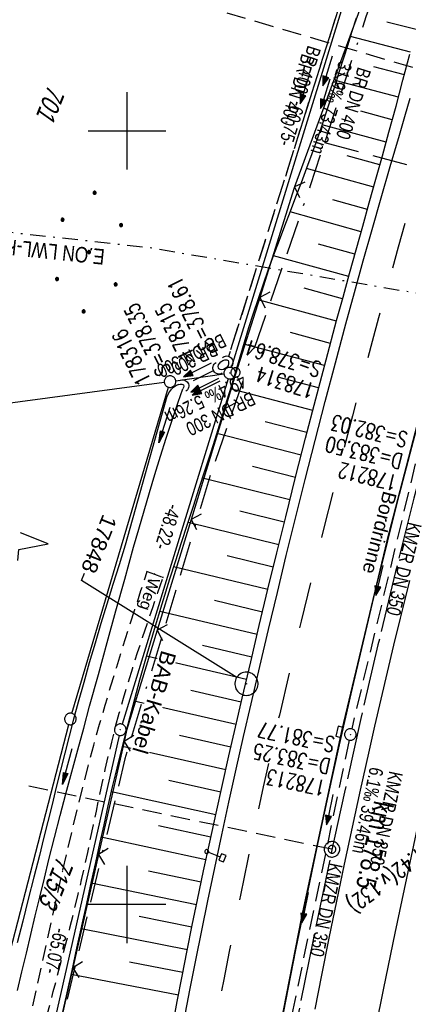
# Model space of a CAD drawing. Extents: x 508366 to 508911, y 448017 to 448810.
# Tile 18 of 46: x 508486 to 508536, y 448187 to 448314. Entities that reach past the tile are written whole.
import ezdxf
from ezdxf import colors
from ezdxf.entities.mleader import LeaderData, LeaderLine
from ezdxf.enums import TextEntityAlignment as Align
from ezdxf.math import Vec2, Vec3

# ---------------------------------------------------------------- set-up
doc = ezdxf.new("R2010")
doc.units = 0
doc.header["$LTSCALE"] = 10
doc.header["$MEASUREMENT"] = 0
for name, pattern in [('ACAD_ISO16W100', [73, 15, -6.5, 15, -6.5, 15, -7, 1, -7]), ('ACHSE', [5.5, 4, -0.5, 0.5, -0.5]), ('AUSGEZOGEN', [0]), ('LT00', [0]), ('LT02', [0.4, 0.2, -0.2]), ('LT08', [0.42, 0.2, -0.1, 0.02, -0.1]), ('LT11', [0.3, 0.2, -0.1]), ('LT12', [0.4, 0.3, -0.1]), ('LT17', [0.15, 0.1, -0.05]), ('STRICHLINIE2', [0.375, 0.25, -0.125])]:
    doc.linetypes.add(name, pattern=pattern)
doc.layers.get('0').update_dxf_attribs({"linetype": 'LT00'})
for name, color, linetype in [('--EK_FBR', 250, 'LT00'), ('--EK_Halt-Pfeil', 4, 'LT00'), ('--EK_Haltung', 7, 'STRICHLINIE2'), ('--EK_Haltung-Text', 140, 'LT00'), ('--EK_Schacht-Text', 5, 'LT00'), ('--EK_ST-93-1', 30, 'LT17'), ('--EL_DFK_AB_L', 21, 'LT00'), ('--EL_DFK_AB_P', 7, 'LT00'), ('--EL_Halt-Pfeil', 4, 'LT00'), ('--EL_Haltung', 182, 'STRICHLINIE2'), ('--EL_Haltung-Text', 182, 'LT00'), ('-AX-093', 35, 'ACHSE'), ('-ST-93-1', 250, 'LT00'), ('-ST-93-5', 250, 'LT00'), ('ABSTAND', 8, 'LT00'), ('BAB-KABEL', 220, 'ACAD_ISO16W100'), ('BAB-KABEL_TEXT', 221, 'Continuous'), ('DFK_AB_L', 21, 'LT00'), ('DFK_AB_P', 7, 'LT00'), ('DFK_FLUR_NR', 250, 'LT00'), ('DFK_GZPKT', 250, 'LT00'), ('DFK_KATASTER', 250, 'LT00'), ('DFK_NUTZUNG', 250, 'LT00'), ('DFK_VERMPKT', 252, 'LT00'), ('DL', 182, 'LT12'), ('DL_PFEIL', 201, 'LT00'), ('DL_TEXT', 182, 'LT00'), ('FELDWEG_TEXT', 250, 'Continuous'), ('FESTPKT_TEXT_B', 211, 'LT00'), ('LWL', 80, 'LT08'), ('LWL_TEXT', 80, 'LT00'), ('PFEIL', 140, 'AUSGEZOGEN'), ('RINNE_TEXT', 11, 'Continuous'), ('V125_AFBR_BAB', 250, 'LT00'), ('V125_BOESCH', 250, 'LT00'), ('V125_BOSCHUNG', 250, 'LT00'), ('V125_FELDWEG', 250, 'LT11'), ('V125_GRABEN', 250, 'LT00'), ('V125_H_BORD', 8, 'LT00'), ('V125_KA_PRUF', 182, 'LT00'), ('V125_LD_MARK', 250, 'LT00'), ('V125_LG_MARK', 250, 'LT02'), ('V125_PKT_AU', 211, 'LT00'), ('V125_RASTER', 250, 'LT00'), ('V125_SCHILD_K', 1, 'LT00'), ('V125_SINKK', 182, 'LT00'), ('V125_UK_DURCH', 182, 'LT00'), ('V125_ZAUN', 40, 'LT00')]:
    doc.layers.add(name, color=color, linetype=linetype)
doc.styles.add('Arial', font='ARIAL.TTF')
doc.styles.add('Arial Fett', font='txt', dxfattribs={"width": 0.8})
doc.styles.add('Beschrift', font='ARIAL.TTF')
doc.styles.add('Haltungsbeschriftung', font='ARIAL.TTF', dxfattribs={"width": 0.75})
doc.styles.add('schachtbeschriftung', font='romans.shx', dxfattribs={"width": 0.75, "height": 2})
doc.styles.get("Standard").update_dxf_attribs({"font": 'ARIAL.TTF'})
doc.styles.add('Versorgungsltg', font='ARIAL.TTF', dxfattribs={"width": 0.8, "height": 2})

# ---------------------------------------------------------------- blocks, each defined once
blk = doc.blocks.new('SYMB7010')
at = {"color": 0, "linetype": 'ByBlock'}
for points in [[(-0.031408, 0.499213), (-0.093728, 0.49134), (-0.15457, 0.475719), (-0.212975, 0.452595), (-0.268021, 0.422333), (-0.31884, 0.385411), (-0.36463, 0.342411), (-0.40467, 0.29401), (-0.438329, 0.240973), (-0.465074, 0.184136), (-0.484486, 0.124395), (-0.496256, 0.062692), (-0.5002, 0)], [(-0.5002, 0), (-0.496256, -0.062692), (-0.484486, -0.124395), (-0.465075, -0.184136), (-0.438329, -0.240973), (-0.404671, -0.29401), (-0.36463, -0.342411), (-0.31884, -0.385411), (-0.268021, -0.422333), (-0.212975, -0.452595), (-0.154571, -0.475719), (-0.093728, -0.49134), (-0.031408, -0.499213), (0.031408, -0.499213)], [(0.5002, 0), (0.496256, 0.062692), (0.484485, 0.124395), (0.465074, 0.184136), (0.438329, 0.240973), (0.40467, 0.29401), (0.36463, 0.342411), (0.31884, 0.385411), (0.268021, 0.422333), (0.212975, 0.452595), (0.15457, 0.475719), (0.093728, 0.49134), (0.031408, 0.499213), (-0.031408, 0.499213)], [(0.031408, -0.499213), (0.093728, -0.491341), (0.15457, -0.475719), (0.212975, -0.452595), (0.268021, -0.422333), (0.31884, -0.385411), (0.36463, -0.342411), (0.404671, -0.294011), (0.438329, -0.240974), (0.465075, -0.184136), (0.484486, -0.124395), (0.496256, -0.062692), (0.500201, 0)]]:
    blk.add_lwpolyline(points, dxfattribs=at)
blk = doc.blocks.new('Ackerland7')
at = {"layer": 'DFK_NUTZUNG', "color": 0, "linetype": 'ByBlock'}
for p, q in [((-4, 3.93), (-4, 3.67)), ((-3.95, 3.63), (-3.95, 3.97)), ((-3.9, 3.99), (-3.9, 3.61)), ((-3.85, 3.6), (-3.85, 4)), ((-3.8, 3.99), (-3.8, 3.61)), ((-3.75, 3.63), (-3.75, 3.97)), ((-3.7, 3.93), (-3.7, 3.67)), ((3.7, 3.93), (3.7, 3.67)), ((3.75, 3.63), (3.75, 3.97)), ((3.8, 3.99), (3.8, 3.61)), ((3.85, 3.6), (3.85, 4)), ((3.9, 3.99), (3.9, 3.61)), ((3.95, 3.63), (3.95, 3.97)), ((4, 3.93), (4, 3.67)), ((-3.65, 3.8), (-3.65, 3.8)), ((4.05, 3.8), (4.05, 3.8)), ((-7.85, 0.13), (-7.85, -0.13)), ((-7.8, -0.17), (-7.8, 0.17)), ((-7.75, 0.19), (-7.75, -0.19)), ((-7.7, -0.2), (-7.7, 0.2)), ((-7.65, 0.19), (-7.65, -0.19)), ((-7.6, -0.17), (-7.6, 0.17)), ((-7.55, 0.13), (-7.55, -0.13)), ((-7.5, 0), (-7.5, 0)), ((-0.15, 0.13), (-0.15, -0.13)), ((-0.1, -0.17), (-0.1, 0.17)), ((-0.05, 0.19), (-0.05, -0.19)), ((0, -0.2), (0, 0.2)), ((0.05, 0.19), (0.05, -0.19)), ((0.1, -0.17), (0.1, 0.17)), ((0.15, 0.13), (0.15, -0.13)), ((0.2, 0), (0.2, 0)), ((7.55, 0.13), (7.55, -0.13)), ((7.6, -0.17), (7.6, 0.17)), ((7.65, 0.19), (7.65, -0.19)), ((7.7, -0.2), (7.7, 0.2)), ((7.75, 0.19), (7.75, -0.19)), ((7.8, -0.17), (7.8, 0.17)), ((7.85, 0.13), (7.85, -0.13)), ((7.9, 0), (7.9, 0)), ((-4, -3.67), (-4, -3.93)), ((-3.95, -3.97), (-3.95, -3.63)), ((-3.9, -3.61), (-3.9, -3.99)), ((-3.85, -4), (-3.85, -3.6)), ((-3.8, -3.61), (-3.8, -3.99)), ((-3.75, -3.97), (-3.75, -3.63)), ((-3.7, -3.67), (-3.7, -3.93)), ((-3.65, -3.8), (-3.65, -3.8)), ((3.7, -3.67), (3.7, -3.93)), ((3.75, -3.97), (3.75, -3.63)), ((3.8, -3.61), (3.8, -3.99)), ((3.85, -4), (3.85, -3.6)), ((3.9, -3.61), (3.9, -3.99)), ((3.95, -3.97), (3.95, -3.63)), ((4, -3.67), (4, -3.93)), ((4.05, -3.8), (4.05, -3.8))]:
    blk.add_line(p, q, dxfattribs=at)
for points in [[(-3.65, 3.8), (-3.67, 3.89), (-3.73, 3.96), (-3.81, 3.99), (-3.89, 3.99), (-3.97, 3.96), (-4.03, 3.89), (-4.05, 3.8), (-4.03, 3.71), (-3.97, 3.64), (-3.89, 3.6), (-3.81, 3.6), (-3.73, 3.64), (-3.67, 3.71), (-3.65, 3.8)], [(4.05, 3.8), (4.03, 3.89), (3.97, 3.96), (3.89, 3.99), (3.81, 3.99), (3.73, 3.96), (3.67, 3.89), (3.65, 3.8), (3.67, 3.71), (3.73, 3.64), (3.81, 3.61), (3.89, 3.61), (3.97, 3.64), (4.03, 3.71), (4.05, 3.8)], [(-7.5, 0), (-7.52, 0.09), (-7.58, 0.16), (-7.66, 0.19), (-7.74, 0.19), (-7.82, 0.16), (-7.88, 0.09), (-7.9, 0)], [(0.2, 0), (0.18, 0.09), (0.12, 0.16), (0.04, 0.19), (-0.04, 0.19), (-0.12, 0.16), (-0.18, 0.09), (-0.2, 0)], [(-0.2, 0), (-0.18, -0.09), (-0.12, -0.16), (-0.04, -0.19), (0.04, -0.19), (0.12, -0.16), (0.18, -0.09), (0.2, 0)], [(7.9, 0), (7.88, 0.09), (7.82, 0.16), (7.74, 0.19), (7.66, 0.19), (7.58, 0.16), (7.52, 0.09), (7.5, 0)], [(7.5, 0), (7.52, -0.09), (7.58, -0.16), (7.66, -0.19), (7.74, -0.19), (7.82, -0.16), (7.88, -0.09), (7.9, 0)], [(-7.9, 0), (-7.88, -0.09), (-7.82, -0.16), (-7.74, -0.19), (-7.66, -0.19), (-7.58, -0.16), (-7.52, -0.09), (-7.5, 0)], [(-3.65, -3.8), (-3.67, -3.71), (-3.73, -3.64), (-3.81, -3.61), (-3.89, -3.61), (-3.97, -3.64), (-4.03, -3.71), (-4.05, -3.8), (-4.03, -3.89), (-3.97, -3.96), (-3.89, -3.99), (-3.81, -3.99), (-3.73, -3.96), (-3.67, -3.89), (-3.65, -3.8)], [(4.05, -3.8), (4.03, -3.71), (3.97, -3.64), (3.89, -3.61), (3.81, -3.61), (3.73, -3.64), (3.67, -3.71), (3.65, -3.8), (3.67, -3.89), (3.73, -3.96), (3.81, -3.99), (3.89, -3.99), (3.97, -3.96), (4.03, -3.89), (4.05, -3.8)]]:
    blk.add_lwpolyline(points, dxfattribs=at)
blk = doc.blocks.new('SYMB7201')
at = {"color": 0, "linetype": 'ByBlock'}
for p, q in [((0, 0.385), (-0.11, 0.015)), ((-0.255, -0.385), (-0.115, -0.385)), ((0.445, -0.385), (0.585, -0.385))]:
    blk.add_line(p, q, dxfattribs=at)
for points in [[(0.25, 0.015), (0.11, 0.015), (0, 0.385)], [(-0.393816, -0.383308), (-0.416239, -0.362945), (-0.432849, -0.337617), (-0.442589, -0.308936), (-0.444836, -0.27873), (-0.439449, -0.248923), (-0.426769, -0.221415), (-0.407606, -0.197958), (-0.38318, -0.180047), (-0.355047, -0.168823), (-0.325, -0.165), (-0.294953, -0.168823), (-0.26682, -0.180047), (-0.242394, -0.197959), (-0.223231, -0.221415), (-0.210551, -0.248923), (-0.205164, -0.27873), (-0.207411, -0.308936), (-0.21715, -0.337617), (-0.233761, -0.362945), (-0.256184, -0.383308)], [(0.306185, -0.383308), (0.283761, -0.362945), (0.267151, -0.337617), (0.257411, -0.308936), (0.255164, -0.27873), (0.260552, -0.248923), (0.273231, -0.221415), (0.292394, -0.197958), (0.31682, -0.180047), (0.344953, -0.168823), (0.375, -0.165), (0.405047, -0.168823), (0.43318, -0.180047), (0.457606, -0.197959), (0.476769, -0.221415), (0.489449, -0.248923), (0.494836, -0.27873), (0.492589, -0.308936), (0.48285, -0.337617), (0.466239, -0.362945), (0.443816, -0.383308)]]:
    blk.add_lwpolyline(points, dxfattribs=at)
blk = doc.blocks.new('SYMB0003')
at = {"color": 0, "linetype": 'ByBlock'}
for p, q in [((-0.015712, 0), (0.010166, 0.012015)), ((0, -0.021257), (-0.015712, 0)), ((0.010166, 0.012015), (0, -0.021257))]:
    blk.add_line(p, q, dxfattribs=at)
for points in [[(-0.031395, 0.499013), (-0.093691, 0.491144), (-0.154509, 0.475528), (-0.21289, 0.452414), (-0.267913, 0.422164), (-0.318712, 0.385257), (-0.364484, 0.342274), (-0.404509, 0.293893), (-0.438154, 0.240877), (-0.464888, 0.184062), (-0.484292, 0.124345), (-0.496058, 0.062667), (-0.5, 0)], [(0.5, 0), (0.496057, 0.062667), (0.484292, 0.124345), (0.464888, 0.184062), (0.438153, 0.240877), (0.404509, 0.293893), (0.364484, 0.342274), (0.318712, 0.385257), (0.267913, 0.422164), (0.21289, 0.452414), (0.154509, 0.475528), (0.093691, 0.491144), (0.031395, 0.499013), (-0.031395, 0.499013)], [(-0.5, 0), (-0.496058, -0.062667), (-0.484292, -0.124345), (-0.464888, -0.184062), (-0.438154, -0.240877), (-0.404509, -0.293893), (-0.364485, -0.342274), (-0.318712, -0.385257), (-0.267914, -0.422164), (-0.21289, -0.452414), (-0.154509, -0.475529), (-0.093691, -0.491144), (-0.031395, -0.499014), (0.031395, -0.499014)], [(0.031395, -0.499014), (0.093691, -0.491144), (0.154509, -0.475529), (0.21289, -0.452414), (0.267914, -0.422164), (0.318712, -0.385257), (0.364485, -0.342274), (0.404509, -0.293893), (0.438154, -0.240877), (0.464889, -0.184062), (0.484292, -0.124345), (0.496058, -0.062667), (0.5, 0)]]:
    blk.add_lwpolyline(points, dxfattribs=at)
blk = doc.blocks.new('SYMB2')
at = {"color": 0, "linetype": 'ByBlock', "flags": 128}
for points in [[(-0.031395, 0.499013), (-0.093691, 0.491144), (-0.154509, 0.475528), (-0.21289, 0.452414), (-0.267913, 0.422164), (-0.318712, 0.385257), (-0.364484, 0.342274), (-0.404509, 0.293893), (-0.438154, 0.240877), (-0.464888, 0.184062), (-0.484292, 0.124345), (-0.496058, 0.062667), (-0.5, 0)], [(-0.5, 0), (-0.496058, -0.062667), (-0.484292, -0.124345), (-0.464888, -0.184062), (-0.438154, -0.240877), (-0.404509, -0.293893), (-0.364485, -0.342274), (-0.318712, -0.385257), (-0.267914, -0.422164), (-0.21289, -0.452414), (-0.154509, -0.475529), (-0.093691, -0.491144), (-0.031395, -0.499014), (0.031395, -0.499014)], [(0.5, 0), (0.496057, 0.062667), (0.484292, 0.124345), (0.464888, 0.184062), (0.438153, 0.240877), (0.404509, 0.293893), (0.364484, 0.342274), (0.318712, 0.385257), (0.267913, 0.422164), (0.21289, 0.452414), (0.154509, 0.475528), (0.093691, 0.491144), (0.031395, 0.499013), (-0.031395, 0.499013)], [(0.031395, -0.499014), (0.093691, -0.491144), (0.154509, -0.475529), (0.21289, -0.452414), (0.267914, -0.422164), (0.318712, -0.385257), (0.364485, -0.342274), (0.404509, -0.293893), (0.438154, -0.240877), (0.464889, -0.184062), (0.484292, -0.124345), (0.496058, -0.062667), (0.5, 0)]]:
    blk.add_lwpolyline(points, dxfattribs=at)
blk = doc.blocks.new('Pfreil3')
at = {"layer": 'PFEIL'}
blk.add_hatch(color=256, dxfattribs=at).paths.add_polyline_path([(-1.55, 0.27), (-1.55, -0.27), (0, 0)])
for p, q in [((-1.55, 0), (-4.83, 0)), ((-1.55, -0.27), (-1.55, 0.27)), ((-1.55, 0.27), (0, 0)), ((0, 0), (-1.55, -0.27))]:
    blk.add_line(p, q, dxfattribs=at)
blk = doc.blocks.new('_None')
blk = doc.blocks.new('SYMB0011')
at = {"color": 0, "linetype": 'ByBlock'}
for p, q in [((0.5, 0), (-0.5, 0)), ((0, 0.5), (0, -0.5))]:
    blk.add_line(p, q, dxfattribs=at)
blk = doc.blocks.new('SYMB1263')
at = {"color": 0, "linetype": 'ByBlock'}
for p, q in [((0.014231, 0.098982), (-0.014231, 0.098982)), ((-0.014231, -0.098982), (0.014232, -0.098982))]:
    blk.add_line(p, q, dxfattribs=at)
for points in [[(0, 0.1), (0, 0.75), (0.18, 0.75), (0.18, 1), (-0.18, 1), (-0.18, 0.75), (0, 0.75)], [(-0.014231, 0.098982), (-0.041542, 0.090963), (-0.065486, 0.075575), (-0.084125, 0.054064), (-0.095949, 0.028173), (-0.1, 0)], [(-0.1, 0), (-0.095949, -0.028173), (-0.084125, -0.054064), (-0.065486, -0.075575), (-0.041541, -0.090963), (-0.014231, -0.098982)], [(0.1, 0), (0.095949, 0.028173), (0.084125, 0.054064), (0.065486, 0.075575), (0.041541, 0.090963), (0.014231, 0.098982)], [(0.014232, -0.098982), (0.041542, -0.090963), (0.065486, -0.075575), (0.084125, -0.054064), (0.095949, -0.028173), (0.1, 0)]]:
    blk.add_lwpolyline(points, dxfattribs=at)
blk = doc.blocks.new('SYMB0024')
at = {"color": 0, "linetype": 'ByBlock'}
for p, q in [((-0.5, 0.5), (0, 0)), ((0, 0), (0.5, 0.5))]:
    blk.add_line(p, q, dxfattribs=at)
blk = doc.blocks.new('SYMB1107')
at = {"color": 0, "linetype": 'ByBlock'}
for points in [[(-0.2, 0), (-0.196157, 0.039018), (-0.184776, 0.076537), (-0.166294, 0.111114), (-0.141421, 0.141421), (-0.111114, 0.166294), (-0.076537, 0.184776), (-0.039018, 0.196157), (0, 0.2)], [(0, 0.2), (0.039018, 0.196157), (0.076537, 0.184776), (0.111114, 0.166294), (0.141421, 0.141421), (0.166294, 0.111114), (0.184776, 0.076537), (0.196157, 0.039018), (0.2, 0)]]:
    blk.add_lwpolyline(points, dxfattribs=at)
blk = doc.blocks.new('SYMB0652')
at = {"color": 0, "linetype": 'ByBlock'}
blk.add_lwpolyline([(-0.15, -0.075), (0.15, -0.075), (0.15, 0.075), (-0.15, 0.075), (-0.15, -0.075)], dxfattribs=at)
blk = doc.blocks.new('SYMB0070')
at = {"color": 0, "linetype": 'ByBlock'}
for p, q in [((-0.5, 0), (0.2, 0)), ((0.5, 0), (0.2, 0.1)), ((0.2, 0.1), (0.2, 0)), ((0.468, 0), (0.21, 0.086)), ((0.21, 0.086), (0.21, -0.086)), ((0.21, -0.086), (0.468, 0)), ((0.22, -0.072), (0.437, 0)), ((0.23, -0.058), (0.405, 0)), ((0.24, -0.045), (0.374, 0)), ((0.342, 0), (0.25, 0.031)), ((0.25, 0.031), (0.25, -0.031)), ((0.25, -0.031), (0.342, 0)), ((0.26, -0.017), (0.31, 0)), ((0.27, -0.003), (0.279, 0))]:
    blk.add_line(p, q, dxfattribs=at)
for points in [[(0.2, 0), (0.2, -0.1), (0.5, 0)], [(0.437, 0), (0.22, 0.072), (0.22, -0.072)], [(0.405, 0), (0.23, 0.058), (0.23, -0.058)], [(0.374, 0), (0.24, 0.045), (0.24, -0.045)], [(0.31, 0), (0.26, 0.017), (0.26, -0.017)], [(0.279, 0), (0.27, 0.003), (0.27, -0.003)]]:
    blk.add_lwpolyline(points, dxfattribs=at)

msp = doc.modelspace()

# ---------------------------------------------------------------- linework, layer by layer
at = {"layer": '--EK_FBR', "color": 2}
for points in [[(508626.47, 448497.7), (508616.2, 448476.88), (508605.92, 448454.86), (508595.87, 448432.15), (508586.57, 448410.01), (508577.7, 448387.48), (508569.38, 448364.95), (508561.38, 448342.03), (508553.96, 448319.3), (508546.61, 448295.31), (508539.72, 448270.71), (508533.57, 448247), (508527.76, 448222.6), (508522.53, 448198.42), (508517.81, 448174.19), (508513.38, 448149.6), (508509.35, 448125.19), (508505.72, 448100.69)], [(508507.38, 448185.08), (508508.13, 448188.94), (508508.88, 448192.79), (508509.65, 448196.65), (508510.44, 448200.49), (508511.33, 448204.75), (508512.24, 448208.99), (508513.16, 448213.24), (508514.1, 448217.48), (508515.06, 448221.72), (508516.03, 448225.95), (508517.14, 448230.75), (508518.26, 448235.55), (508519.41, 448240.34), (508520.56, 448245.13), (508521.74, 448249.92), (508523, 448254.96), (508524.28, 448259.99), (508525.58, 448265.02), (508526.91, 448270.04), (508528.26, 448275.05), (508529.38, 448279.13), (508530.51, 448283.21), (508531.66, 448287.28), (508532.81, 448291.35), (508533.99, 448295.41), (508535.17, 448299.47), (508535.86, 448301.85), (508536.56, 448304.22)], [(508524.3, 448186.46), (508525.15, 448190.84), (508526.11, 448195.63), (508527.09, 448200.42), (508528.09, 448205.21), (508529.12, 448209.99), (508530.16, 448214.77), (508531.23, 448219.55), (508532.02, 448223.04), (508532.82, 448226.54), (508533.63, 448230.03), (508534.46, 448233.52), (508535.31, 448237.01), (508535.91, 448239.44), (508536.52, 448241.88)]]:
    msp.add_lwpolyline(points, dxfattribs=at)
at = {"layer": '--EK_FBR', "linetype": 'LT11', "flags": 128}
for points in [[(508486.59, 448181.01), (508487.3, 448184.33), (508488.01, 448187.66), (508488.73, 448190.98), (508489.45, 448194.3), (508490.18, 448197.62), (508490.92, 448200.94), (508491.68, 448204.26), (508492.31, 448206.99), (508492.95, 448209.72), (508493.62, 448212.45), (508494.29, 448215.17), (508494.99, 448217.89), (508495.71, 448220.6), (508496.46, 448223.3), (508497.18, 448225.78), (508497.91, 448228.26), (508498.66, 448230.73), (508499.43, 448233.2), (508500.21, 448235.66), (508501, 448238.12), (508501.8, 448240.58), (508502.59, 448243.04)], [(508502.59, 448243.04), (508503.55, 448242.72), (508504.65, 448242.29)], [(508482.06, 448137.73), (508482.25, 448140.12), (508482.45, 448142.51), (508482.65, 448144.9), (508482.86, 448147.28), (508483.08, 448149.67), (508483.33, 448152.05), (508483.59, 448154.43), (508483.88, 448156.8), (508484.2, 448159.18), (508484.65, 448162.25), (508485.16, 448165.31), (508485.72, 448168.37), (508486.32, 448171.42), (508486.96, 448174.46), (508487.65, 448177.49), (508488.37, 448180.51), (508488.88, 448182.58), (508489.4, 448184.64), (508489.94, 448186.7), (508490.48, 448188.75), (508491.02, 448190.81), (508491.56, 448192.86), (508492.1, 448194.92), (508492.63, 448196.98), (508493.14, 448199.04), (508493.65, 448201.11), (508494.13, 448203.18), (508494.53, 448204.95), (508494.92, 448206.73), (508495.29, 448208.52), (508495.67, 448210.3), (508496.04, 448212.08), (508496.41, 448213.87), (508496.8, 448215.65), (508497.19, 448217.43), (508497.59, 448219.2), (508498.02, 448220.97), (508498.46, 448222.74), (508498.99, 448224.72), (508499.55, 448226.69), (508500.13, 448228.65), (508500.73, 448230.61), (508501.36, 448232.57), (508502, 448234.52), (508502.65, 448236.46), (508503.31, 448238.41), (508503.98, 448240.35), (508504.65, 448242.29)]]:
    msp.add_lwpolyline(points, dxfattribs=at)
at = {"layer": '--EK_Haltung'}
for p, q in [((508534.73, 448339.43), (508513.1, 448270.82)), ((508511.21, 448269.02), (508507.84, 448267.36)), ((508538.09, 448260.59), (508529.01, 448222.7)), ((508528.68, 448221.24), (508520.93, 448184.08))]:
    msp.add_line(p, q, dxfattribs=at)
at = {"layer": '--EK_ST-93-1', "ltscale": 2.5}
for p, q in [((508551.29, 448303.97), (508512.92, 448315.24)), ((508526.47, 448207.13), (508487.32, 448215.28))]:
    msp.add_line(p, q, dxfattribs=at)
at = {"layer": '--EL_DFK_AB_L'}
for p, q in [((508513.48, 448269.41), (508530.92, 448326.03)), ((508498.97, 448221.86), (508484.98, 448159.85))]:
    msp.add_line(p, q, dxfattribs=at)
at = {"layer": '--EL_Haltung'}
for p, q in [((508534.73, 448339.43), (508513.1, 448270.82)), ((508511.21, 448269.02), (508507.84, 448267.36)), ((508538.09, 448260.59), (508529.01, 448222.7)), ((508528.68, 448221.24), (508520.93, 448184.08))]:
    msp.add_line(p, q, dxfattribs=at)
at = {"layer": '-AX-093', "ltscale": 0.2}
msp.add_lwpolyline([(508556.04, 448319.37), (508553.14, 448310.05), (508550.31, 448300.7), (508547.56, 448291.33), (508544.88, 448281.94), (508542.29, 448272.53), (508539.77, 448263.09), (508537.33, 448253.64), (508537.04, 448252.53), (508534.69, 448243.05), (508532.41, 448233.56), (508530.2, 448224.04), (508528.07, 448214.51), (508526.01, 448204.97), (508524.02, 448195.41), (508522.1, 448185.83)], dxfattribs=at)
at = {"layer": 'BAB-KABEL', "ltscale": 0.03, "flags": 128}
for points in [[(508761.64, 448761.99), (508761.41, 448761.66), (508751.07, 448746.06), (508734.06, 448723.74), (508723.72, 448711.34), (508718.21, 448704.46), (508713.61, 448696.38), (508686.72, 448654.76), (508671.53, 448637.7), (508644.31, 448608.04), (508629.58, 448591.6), (508628.23, 448590.17), (508627.24, 448588.19), (508626.51, 448586), (508630.76, 448580.35), (508635.56, 448574.98), (508645.73, 448563.78), (508632.92, 448541.34), (508625.71, 448528.17), (508618.61, 448514.09), (508612.89, 448501.41), (508605.91, 448486.64), (508596.52, 448468.08), (508590.35, 448454.72), (508583.48, 448438.34), (508575.93, 448420.37), (508569.57, 448404.62), (508561.37, 448379.93), (508559.19, 448373.38), (508539.25, 448373.92), (508535.42, 448332.26), (508534.58, 448325.66), (508534.17, 448323.89), (508530.9, 448314.89), (508523.65, 448292.89), (508510.8, 448255.59), (508499.72, 448218.81), (508491.79, 448185.85), (508486.05, 448161.38), (508483.04, 448139.23), (508479.75, 448113.4), (508481.53, 448103.17), (508480.16, 448094.26), (508478.94, 448090.58), (508477.43, 448087.4), (508476.34, 448080.03), (508476.23, 448079.15)], [(508525.5, 448298.51), (508562.12, 448288.63), (508563.35, 448292.53)]]:
    msp.add_lwpolyline(points, dxfattribs=at)
at = {"layer": 'DFK_AB_L'}
for p, q in [((508513.48, 448269.41), (508530.92, 448326.03)), ((508513.04, 448267.97), (508499.35, 448223.31)), ((508498.97, 448221.86), (508484.98, 448159.85))]:
    msp.add_line(p, q, dxfattribs=at)
at = {"layer": 'DFK_KATASTER'}
for p, q in [((508506.29, 448267.69), (508512.52, 448268.58)), ((508504.81, 448267.49), (508472.78, 448263.19)), ((508492.89, 448224.7), (508505.34, 448266.87)), ((508476.54, 448161.7), (508492.49, 448223.25))]:
    msp.add_line(p, q, dxfattribs=at)
at = {"layer": 'DL'}
for p, q in [((508534.73, 448339.43), (508513.1, 448270.82)), ((508511.21, 448269.02), (508507.84, 448267.36))]:
    msp.add_line(p, q, dxfattribs=at)
at = {"layer": 'LWL', "flags": 128}
msp.add_lwpolyline([(508433.06, 448290.62), (508466.76, 448288.91), (508502.77, 448284.95), (508579.07, 448271.95), (508608.51, 448273.91), (508625.44, 448272.44), (508632.14, 448264.42)], dxfattribs=at)
at = {"layer": 'V125_AFBR_BAB', "color": 0}
for points in [[(508626.47, 448497.7), (508616.2, 448476.88), (508605.92, 448454.86), (508595.87, 448432.15), (508586.57, 448410.01), (508577.7, 448387.48), (508569.38, 448364.95), (508561.38, 448342.03), (508553.96, 448319.3), (508546.61, 448295.31), (508539.72, 448270.71), (508533.57, 448247), (508527.76, 448222.6), (508522.53, 448198.42), (508517.81, 448174.19), (508513.38, 448149.6), (508509.35, 448125.19), (508505.72, 448100.69)], [(508507.38, 448185.08), (508508.13, 448188.94), (508508.88, 448192.79), (508509.65, 448196.65), (508510.44, 448200.49), (508511.33, 448204.75), (508512.24, 448208.99), (508513.16, 448213.24), (508514.1, 448217.48), (508515.06, 448221.72), (508516.03, 448225.95), (508517.14, 448230.75), (508518.26, 448235.55), (508519.41, 448240.34), (508520.56, 448245.13), (508521.74, 448249.92), (508523, 448254.96), (508524.28, 448259.99), (508525.58, 448265.02), (508526.91, 448270.04), (508528.26, 448275.05), (508529.38, 448279.13), (508530.51, 448283.21), (508531.66, 448287.28), (508532.81, 448291.35), (508533.99, 448295.41), (508535.17, 448299.47), (508535.86, 448301.85), (508536.56, 448304.22)], [(508524.3, 448186.46), (508525.15, 448190.84), (508526.11, 448195.63), (508527.09, 448200.42), (508528.09, 448205.21), (508529.12, 448209.99), (508530.16, 448214.77), (508531.23, 448219.55), (508532.02, 448223.04), (508532.82, 448226.54), (508533.63, 448230.03), (508534.46, 448233.52), (508535.31, 448237.01), (508535.91, 448239.44), (508536.52, 448241.88)]]:
    msp.add_lwpolyline(points, dxfattribs=at)
at = {"layer": 'V125_BOESCH'}
for points in [[(508491.61, 448185.72), (508492.26, 448188.59), (508492.9, 448191.47), (508493.53, 448194.35), (508494.16, 448197.23), (508494.79, 448200.11), (508495.41, 448202.98), (508495.95, 448205.43), (508496.48, 448207.87), (508497.03, 448210.31), (508497.58, 448212.75), (508498.14, 448215.19), (508498.72, 448217.63), (508499.31, 448220.06), (508499.91, 448222.49), (508500.77, 448225.78), (508501.66, 448229.06), (508502.58, 448232.34), (508503.53, 448235.6), (508504.52, 448238.86), (508505.53, 448242.11), (508506.28, 448244.46), (508507.03, 448246.8), (508507.8, 448249.15), (508508.57, 448251.49), (508509.33, 448253.83), (508510.1, 448256.17), (508510.85, 448258.51), (508511.6, 448260.86), (508512.33, 448263.22), (508512.9, 448265.11), (508513.47, 448267), (508514.03, 448268.9), (508514.6, 448270.79), (508515.17, 448272.69), (508515.75, 448274.58), (508516.35, 448276.46), (508516.97, 448278.34), (508517.62, 448280.23), (508518.29, 448282.12), (508518.97, 448283.99), (508519.67, 448285.87), (508520.38, 448287.74), (508521.09, 448289.61), (508521.8, 448291.48), (508522.51, 448293.35), (508523.21, 448295.23), (508523.91, 448297.1), (508524.58, 448298.98), (508525.24, 448300.87), (508525.81, 448302.58), (508526.37, 448304.3), (508526.92, 448306.01), (508527.46, 448307.73), (508528, 448309.46), (508528.54, 448311.18), (508529.08, 448312.9), (508529.63, 448314.62)], [(508505.85, 448184.15), (508506.49, 448187.45), (508507.13, 448190.74), (508507.77, 448194.04), (508508.43, 448197.33), (508509.1, 448200.61), (508509.89, 448204.34), (508510.68, 448208.07), (508511.5, 448211.79), (508512.32, 448215.51), (508513.16, 448219.22), (508514.01, 448222.93), (508514.87, 448226.65), (508515.97, 448231.35), (508517.08, 448236.05), (508518.2, 448240.75), (508519.34, 448245.44), (508520.49, 448250.13), (508521.76, 448255.22), (508523.05, 448260.29), (508524.37, 448265.36), (508525.7, 448270.43), (508527.06, 448275.48), (508527.9, 448278.53), (508528.74, 448281.58), (508529.59, 448284.62), (508530.44, 448287.67), (508531.29, 448290.71), (508532.14, 448293.76), (508532.99, 448296.8), (508533.82, 448299.85), (508534.74, 448303.2), (508535.63, 448306.56), (508536.52, 448309.91)]]:
    msp.add_lwpolyline(points, dxfattribs=at)
at = {"layer": 'V125_BOSCHUNG'}
for p, q in [((508537.34, 448313.1), (508533.55, 448314.07)), ((508536.59, 448310.18), (508528.86, 448312.19)), ((508535.82, 448307.26), (508531.89, 448308.3)), ((508535.05, 448304.35), (508527.07, 448306.48)), ((508534.26, 448301.44), (508530.21, 448302.54)), ((508533.46, 448298.54), (508525.21, 448300.79)), ((508532.66, 448295.64), (508528.44, 448296.8)), ((508531.86, 448292.73), (508523.19, 448295.15)), ((508531.05, 448289.83), (508526.59, 448291.09)), ((508530.24, 448286.94), (508521.06, 448289.53)), ((508529.43, 448284.06), (508524.71, 448285.38)), ((508528.63, 448281.19), (508518.93, 448283.87)), ((508527.84, 448278.31), (508522.87, 448279.67)), ((508527.05, 448275.43), (508516.92, 448278.18)), ((508526.27, 448272.54), (508521.13, 448273.93)), ((508525.5, 448269.66), (508515.09, 448272.43)), ((508524.73, 448266.77), (508519.48, 448268.15)), ((508523.98, 448263.88), (508513.36, 448266.65)), ((508523.23, 448261), (508517.86, 448262.38)), ((508522.49, 448258.1), (508511.6, 448260.87)), ((508521.76, 448255.21), (508516.22, 448256.6)), ((508521.03, 448252.31), (508509.76, 448255.12)), ((508520.31, 448249.41), (508514.57, 448250.83)), ((508519.6, 448246.51), (508507.88, 448249.38)), ((508518.89, 448243.61), (508512.91, 448245.06)), ((508518.19, 448240.71), (508506.01, 448243.63)), ((508517.49, 448237.8), (508511.3, 448239.28)), ((508516.8, 448234.88), (508504.22, 448237.88)), ((508516.11, 448231.98), (508509.73, 448233.48)), ((508515.43, 448229.07), (508502.51, 448232.09)), ((508514.76, 448226.16), (508508.22, 448227.67)), ((508514.08, 448223.25), (508500.9, 448226.28)), ((508513.42, 448220.34), (508506.78, 448221.85)), ((508512.75, 448217.42), (508499.4, 448220.44)), ((508512.1, 448214.51), (508505.39, 448216.01)), ((508511.45, 448211.59), (508498, 448214.58)), ((508510.82, 448208.69), (508504.07, 448210.16)), ((508510.19, 448205.78), (508496.66, 448208.68)), ((508509.58, 448202.87), (508502.79, 448204.3)), ((508508.97, 448199.96), (508495.36, 448202.76)), ((508508.38, 448197.05), (508501.55, 448198.43)), ((508507.79, 448194.13), (508494.08, 448196.85)), ((508507.21, 448191.2), (508500.32, 448192.55)), ((508506.64, 448188.27), (508492.79, 448190.96))]:
    msp.add_line(p, q, dxfattribs=at)
at = {"layer": 'V125_FELDWEG', "flags": 128}
for points in [[(508486.59, 448181.01), (508487.3, 448184.33), (508488.01, 448187.66), (508488.73, 448190.98), (508489.45, 448194.3), (508490.18, 448197.62), (508490.92, 448200.94), (508491.68, 448204.26), (508492.31, 448206.99), (508492.95, 448209.72), (508493.62, 448212.45), (508494.29, 448215.17), (508494.99, 448217.89), (508495.71, 448220.6), (508496.46, 448223.3), (508497.18, 448225.78), (508497.91, 448228.26), (508498.66, 448230.73), (508499.43, 448233.2), (508500.21, 448235.66), (508501, 448238.12), (508501.8, 448240.58), (508502.59, 448243.04)], [(508502.59, 448243.04), (508503.55, 448242.72), (508504.65, 448242.29)], [(508482.06, 448137.73), (508482.25, 448140.12), (508482.45, 448142.51), (508482.65, 448144.9), (508482.86, 448147.28), (508483.08, 448149.67), (508483.33, 448152.05), (508483.59, 448154.43), (508483.88, 448156.8), (508484.2, 448159.18), (508484.65, 448162.25), (508485.16, 448165.31), (508485.72, 448168.37), (508486.32, 448171.42), (508486.96, 448174.46), (508487.65, 448177.49), (508488.37, 448180.51), (508488.88, 448182.58), (508489.4, 448184.64), (508489.94, 448186.7), (508490.48, 448188.75), (508491.02, 448190.81), (508491.56, 448192.86), (508492.1, 448194.92), (508492.63, 448196.98), (508493.14, 448199.04), (508493.65, 448201.11), (508494.13, 448203.18), (508494.53, 448204.95), (508494.92, 448206.73), (508495.29, 448208.52), (508495.67, 448210.3), (508496.04, 448212.08), (508496.41, 448213.87), (508496.8, 448215.65), (508497.19, 448217.43), (508497.59, 448219.2), (508498.02, 448220.97), (508498.46, 448222.74), (508498.99, 448224.72), (508499.55, 448226.69), (508500.13, 448228.65), (508500.73, 448230.61), (508501.36, 448232.57), (508502, 448234.52), (508502.65, 448236.46), (508503.31, 448238.41), (508503.98, 448240.35), (508504.65, 448242.29)]]:
    msp.add_lwpolyline(points, dxfattribs=at)
at = {"layer": 'V125_GRABEN'}
for points in [[(508512.88, 448269.43), (508512.68, 448269.27), (508512.45, 448269.16), (508512.22, 448269.12), (508512.02, 448269.14), (508511.87, 448269.24), (508511.8, 448269.38), (508511.79, 448269.56), (508511.83, 448269.75), (508511.93, 448269.94), (508512.12, 448270.16), (508512.37, 448270.31), (508512.63, 448270.4), (508512.87, 448270.41), (508513.04, 448270.32), (508513.12, 448270.14), (508513.12, 448269.91), (508513.04, 448269.66), (508512.88, 448269.43)], [(508506.66, 448267.23), (508506.38, 448267.09), (508506.11, 448266.94), (508505.87, 448266.76), (508505.64, 448266.53), (508505.45, 448266.26), (508505.29, 448265.96), (508505.13, 448265.66), (508499.76, 448246.43), (508498.97, 448243.9), (508498.18, 448241.37), (508497.4, 448238.84), (508496.63, 448236.31), (508495.87, 448233.77), (508495.12, 448231.23), (508494.4, 448228.69), (508493.69, 448226.14), (508493.1, 448223.95), (508492.52, 448221.75), (508491.96, 448219.55), (508491.4, 448217.35), (508490.86, 448215.15), (508490.31, 448212.94), (508489.77, 448210.74), (508489.23, 448208.54), (508488.68, 448206.33), (508487.97, 448203.51), (508487.25, 448200.69), (508486.52, 448197.86), (508485.8, 448195.04)], [(508506.66, 448267.23), (508506.87, 448267.25), (508507.06, 448267.25), (508507.22, 448267.23), (508507.31, 448267.16), (508507.33, 448267.02), (508507.29, 448266.84), (508507.22, 448266.64)], [(508485.85, 448188.86), (508486.43, 448191.28), (508487, 448193.7), (508487.57, 448196.12), (508488.15, 448198.54), (508488.73, 448200.96), (508489.32, 448203.38), (508489.91, 448205.8), (508490.63, 448208.64), (508491.36, 448211.48), (508492.11, 448214.32), (508492.87, 448217.15), (508493.63, 448219.98), (508494.4, 448222.81), (508495.17, 448225.64), (508496.3, 448229.75), (508497.43, 448233.86), (508498.56, 448237.97), (508499.7, 448242.07), (508500.85, 448246.17), (508501.52, 448248.53), (508502.2, 448250.89), (508502.88, 448253.24), (508503.58, 448255.59), (508504.3, 448257.94), (508505.04, 448260.27), (508505.81, 448262.6), (508506.61, 448264.92), (508506.91, 448265.78), (508507.22, 448266.64)]]:
    msp.add_lwpolyline(points, dxfattribs=at)
at = {"layer": 'V125_H_BORD'}
msp.add_lwpolyline([(508519.2, 448180.83), (508520.49, 448187.48), (508521.82, 448194.12), (508523.17, 448200.76), (508524.56, 448207.39), (508525.99, 448214.01), (508527.45, 448220.62), (508528.95, 448227.23), (508530.49, 448233.82), (508532.06, 448240.41), (508533.68, 448246.99), (508535.2, 448253.05), (508536.76, 448259.1), (508538.36, 448265.14), (508539.98, 448271.17), (508541.63, 448277.2), (508543.32, 448283.22), (508545.03, 448289.23), (508546.77, 448295.23), (508548.19, 448300.05), (508549.63, 448304.87), (508551.09, 448309.68), (508552.57, 448314.48)], dxfattribs=at)
at = {"layer": 'V125_LD_MARK'}
msp.add_lwpolyline([(508532.14, 448184.05), (508533.16, 448189.17), (508534.61, 448196.3), (508536.12, 448203.42), (508537.66, 448210.53)], dxfattribs=at)
at = {"layer": 'V125_LG_MARK', "ltscale": 3, "flags": 128}
msp.add_lwpolyline([(508535.87, 448288.02), (508535.02, 448284.98), (508534.18, 448281.94), (508533.33, 448278.89), (508532.49, 448275.85), (508531.66, 448272.8), (508530.37, 448268), (508529.11, 448263.18), (508527.86, 448258.36), (508526.64, 448253.54), (508525.43, 448248.71), (508523.95, 448242.66), (508522.49, 448236.61), (508521.07, 448230.56), (508519.67, 448224.49), (508518.62, 448219.84), (508517.6, 448215.19), (508516.59, 448210.53), (508515.6, 448205.86), (508514.64, 448201.19), (508513.91, 448197.56), (508513.19, 448193.93), (508512.48, 448190.29), (508511.78, 448186.65), (508511.09, 448183.01), (508510.4, 448179.37), (508509.71, 448175.73), (508509.05, 448172.17), (508508.38, 448168.61), (508507.72, 448165.05), (508507.06, 448161.49), (508506.41, 448157.93), (508505.78, 448154.37), (508505.15, 448150.81), (508504.41, 448146.49), (508503.68, 448142.17), (508502.97, 448137.84), (508502.27, 448133.52), (508501.58, 448129.19), (508500.91, 448124.86), (508500.3, 448120.92), (508499.7, 448116.98), (508499.11, 448113.04), (508498.53, 448109.09), (508497.97, 448105.15), (508497.41, 448101.2), (508497.14, 448099.25), (508496.88, 448097.3), (508496.61, 448095.35)], dxfattribs=at)
at = {"layer": 'V125_RASTER'}
for p, q in [((508500, 448295), (508500, 448305)), ((508495, 448300), (508505, 448300)), ((508500, 448195), (508500, 448205)), ((508505, 448200), (508495, 448200))]:
    msp.add_line(p, q, dxfattribs=at)
at = {"layer": 'V125_ZAUN'}
for p, q in [((508531.95, 448320.92), (508526.79, 448306.84)), ((508526.79, 448306.84), (508521.63, 448292.76)), ((508512.67, 448264.13), (508508.28, 448249.78)), ((508508.28, 448249.78), (508503.89, 448235.44)), ((508499.61, 448221.07), (508496.3, 448206.44)), ((508496.3, 448206.44), (508493, 448191.8)), ((508493, 448191.8), (508489.69, 448177.17))]:
    msp.add_line(p, q, dxfattribs=at)
for points in [[(508521.63, 448292.76), (508521.58, 448292.63), (508517.13, 448278.45)], [(508517.13, 448278.45), (508514.02, 448268.56), (508512.67, 448264.13)], [(508503.89, 448235.44), (508499.93, 448222.49), (508499.61, 448221.07)]]:
    msp.add_lwpolyline(points, dxfattribs=at)

# ---------------------------------------------------------------- block references
at = {"layer": '--EK_FBR', "xscale": 0.09999999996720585, "yscale": 0.09999999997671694, "zscale": 0.1, "rotation": 248.1984000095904}
for p in [(508502.59, 448243.04), (508503.55, 448242.72), (508504.65, 448242.29)]:
    msp.add_blockref('SYMB0011', p, dxfattribs=at)
at = {"layer": '--EK_Halt-Pfeil', "yscale": 4, "zscale": 4}
for p, xscale, rotation in [((508522.96, 448305.43), 4.00000000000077, 252.4956699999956), ((508509.09, 448269.09), 3.999999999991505, 206.3119999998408), ((508532.58, 448241.88), 3.999999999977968, 256.5230300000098), ((508526.18, 448212.25), 4.000000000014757, 258.2121400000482)]:
    msp.add_blockref('SYMB0070', p, dxfattribs=dict(at, xscale=xscale, rotation=rotation))
at = {"layer": '--EL_DFK_AB_P', "xscale": 1.500000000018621, "yscale": 1.5, "zscale": 1.5, "rotation": 264.7377099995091}
for p in [(508513.26, 448268.69), (508499.13, 448222.59)]:
    msp.add_blockref('SYMB0003', p, dxfattribs=at)
at = {"layer": '--EL_Halt-Pfeil', "yscale": 4, "zscale": 4}
for p, xscale, rotation in [((508525.6, 448304.8), 4.00000000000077, 252.4956699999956), ((508510.21, 448266.75), 3.999999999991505, 206.3119999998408), ((508532.58, 448241.88), 3.999999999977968, 256.5230300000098), ((508522.98, 448199.59), 4.000000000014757, 258.2121400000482)]:
    msp.add_blockref('SYMB0070', p, dxfattribs=dict(at, xscale=xscale, rotation=rotation))
at = {"layer": '-ST-93-1', "rotation": 274.1956499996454}
msp.add_blockref('SYMB2', (508526.47, 448207.13), dxfattribs=at)
at = {"layer": '-ST-93-5', "xscale": 1.999999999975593, "yscale": 2, "zscale": 2, "rotation": 274.1956499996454}
msp.add_blockref('SYMB2', (508526.47, 448207.13), dxfattribs=at)
at = {"layer": 'DFK_AB_P', "xscale": 1.500000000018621, "yscale": 1.5, "zscale": 1.5, "rotation": 264.7377099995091}
for p in [(508513.26, 448268.69), (508499.13, 448222.59)]:
    msp.add_blockref('SYMB0003', p, dxfattribs=at)
at = {"layer": 'DFK_GZPKT', "xscale": 1.500000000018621, "yscale": 1.5, "zscale": 1.5, "rotation": 264.7377099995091}
for p in [(508505.55, 448267.59), (508492.68, 448223.98)]:
    msp.add_blockref('SYMB7010', p, dxfattribs=at)
at = {"layer": 'DFK_NUTZUNG', "rotation": 264.7376999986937}
msp.add_blockref('Ackerland7', (508495.1, 448284.34), dxfattribs=at)
at = {"layer": 'DFK_NUTZUNG', "xscale": 10.00000000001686, "yscale": 10, "zscale": 10, "rotation": 264.7377100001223}
msp.add_blockref('SYMB7201', (508485.98, 448246.98), dxfattribs=at)
at = {"layer": 'DFK_VERMPKT', "xscale": 1.200000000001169, "yscale": 1.200000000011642, "zscale": 1.2, "rotation": 264.7377100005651}
msp.add_blockref('SYMB7010', (508514.01, 448268.78), dxfattribs=at)
at = {"layer": 'DL_PFEIL', "yscale": 4, "zscale": 4}
for p, xscale, rotation in [((508525.9, 448307.75), 4.00000000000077, 252.4956699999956), ((508510.02, 448267.11), 3.999999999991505, 206.3119999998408)]:
    msp.add_blockref('SYMB0070', p, dxfattribs=dict(at, xscale=xscale, rotation=rotation))
at = {"layer": 'PFEIL'}
for p, rotation in [((508504.11, 448259.66), 252.6800694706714), ((508491.68, 448215.49), 255.3719183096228)]:
    msp.add_blockref('Pfreil3', p, dxfattribs=dict(at, rotation=rotation))
at = {"layer": 'V125_FELDWEG', "xscale": 0.09999999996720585, "yscale": 0.09999999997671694, "zscale": 0.1, "rotation": 248.1984000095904}
for p in [(508502.59, 448243.04), (508503.55, 448242.72), (508504.65, 448242.29), (508496.46, 448223.3), (508498.46, 448222.74), (508491.68, 448204.26), (508494.13, 448203.18)]:
    msp.add_blockref('SYMB0011', p, dxfattribs=at)
at = {"layer": 'V125_KA_PRUF', "xscale": 1.49999999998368, "yscale": 1.5, "zscale": 1.5, "rotation": 248.1984000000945}
msp.add_blockref('SYMB0003', (508528.84, 448221.97), dxfattribs=at)
at = {"layer": 'V125_PKT_AU', "xscale": 2.999999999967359, "yscale": 3, "zscale": 3, "rotation": 248.1984000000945}
msp.add_blockref('SYMB0003', (508515.42, 448228.53), dxfattribs=at)
at = {"layer": 'V125_SCHILD_K', "xscale": 2.499999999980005, "yscale": 2.5, "zscale": 2.5, "rotation": 248.1983999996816}
msp.add_blockref('SYMB1263', (508510.3, 448206.84), dxfattribs=at)
at = {"layer": 'V125_SINKK', "xscale": 4.500000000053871, "yscale": 4.5, "zscale": 4.5, "rotation": 76.40397270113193}
msp.add_blockref('SYMB0652', (508527.44, 448222.32), dxfattribs=at)
at = {"layer": 'V125_UK_DURCH', "zscale": 4}
for p, xscale, yscale, rotation in [((508512.87, 448270.11), 4.000000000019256, 4, 313.4706690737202), ((508511.89, 448269.36), 4.000000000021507, 3.999999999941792, 119.8757779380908), ((508507.17, 448267.03), 4.000000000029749, 4, 300.6502194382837)]:
    msp.add_blockref('SYMB1107', p, dxfattribs=dict(at, xscale=xscale, yscale=yscale, rotation=rotation))
at = {"layer": 'V125_ZAUN', "yscale": 2.099999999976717, "zscale": 2.1}
for p, xscale, rotation in [((508526.79, 448306.84), 2.099999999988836, 249.8702399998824), ((508521.63, 448292.76), 2.099999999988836, 249.8702399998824), ((508517.13, 448278.45), 2.100000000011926, 252.5633200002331), ((508512.67, 448264.13), 2.099999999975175, 252.9913800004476), ((508508.28, 448249.78), 2.099999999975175, 252.9913800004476), ((508503.89, 448235.44), 2.099999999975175, 252.9913800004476), ((508499.61, 448221.07), 2.099999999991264, 257.2691999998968), ((508496.3, 448206.44), 2.099999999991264, 257.2691999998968), ((508493, 448191.8), 2.099999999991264, 257.2691999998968)]:
    msp.add_blockref('SYMB0024', p, dxfattribs=dict(at, xscale=xscale, rotation=rotation))

# ---------------------------------------------------------------- texts
at = {"layer": '--EK_Haltung-Text', "style": 'Haltungsbeschriftung', "width": 0.75}
for s, rotation, p in [('31.9‰ 73.43m', -107.5043, (508527.39, 448309.13)), ('BR DN 400', -107.5043, (508529.83, 448308.36)), ('49.4‰ 5.26m', -153.688, (508514.84, 448268.63)), ('BR DN 300', -153.688, (508515.97, 448266.34)), ('6.1‰ 39.46m', -101.7879, (508531.38, 448217.85)), ('KMZR DN 350', -101.7879, (508533.88, 448217.33))]:
    msp.add_text(s, height=1.8, rotation=rotation, dxfattribs=at).set_placement(p)
at = {"layer": '--EK_Schacht-Text', "style": 'schachtbeschriftung', "width": 0.75}
for s, rotation, p in [('S=378.61', -243.688, (508511.34, 448272.32)), ('S=378.35', -243.7414, (508505.75, 448268.97)), ('178315', -243.688, (508508.76, 448271.04)), ('178316', -243.7414, (508503.17, 448267.69)), ('S=378.64', -197.5078, (508525.26, 448270.02)), ('178314', -197.5078, (508524.4, 448267.27)), ('S=382.03', -193.477, (508536.39, 448261)), ('D=383.50', -193.477, (508535.72, 448258.2)), ('178212', -193.477, (508535.05, 448255.4)), ('S=381.77', -191.7879, (508526.97, 448221.6)), ('D=383.25', -191.7879, (508526.38, 448218.78)), ('178213', -191.7879, (508525.79, 448215.96)), ('Z=381.42(v.132)', -142.7235, (508541.99, 448210.87))]:
    msp.add_text(s, height=2, rotation=rotation, dxfattribs=at).set_placement(p)
at = {"layer": '--EL_Haltung-Text', "style": 'Haltungsbeschriftung', "width": 0.75}
for s, rotation, p in [('BR DN 400', -107.5043, (508522.6, 448310.09)), ('BR DN 300', -153.688, (508512.22, 448273.86)), ('KMZR DN 350', -103.477, (508536.33, 448249.52)), ('KMZR DN 350', -101.7879, (508526.1, 448205.48))]:
    msp.add_text(s, height=1.8, rotation=rotation, dxfattribs=at).set_placement(p)
at = {"layer": '-ST-93-5', "style": 'Arial Fett', "width": 0.8}
msp.add_text('km 178.5', height=2.5, rotation=-102.063, dxfattribs=at).set_placement((508531.94, 448213.51))
at = {"layer": 'ABSTAND', "width": 0.75}
for s, rotation, p in [('-60.75-', -107.1175, (508521.32, 448304.04)), ('-48.22-', -107.0393, (508505.29, 448251.9)), ('-65.07-', -102.7144, (508490.61, 448197.08))]:
    msp.add_text(s, height=1.8, rotation=rotation, dxfattribs=at).set_placement(p)
at = {"layer": 'DFK_FLUR_NR', "oblique": 13.754, "width": 0.75}
for s, p in [('701', (508489.86, 448306.1)), ('715/3', (508491, 448206.37))]:
    msp.add_text(s, height=2.5, rotation=248.1984, dxfattribs=at).set_placement(p)
at = {"layer": 'DL_TEXT', "style": 'Haltungsbeschriftung', "width": 0.75}
for s, rotation, p in [('BR 400', -107.5043, (508523.36, 448311.15)), ('BR 300', -153.688, (508511.12, 448272.71))]:
    msp.add_text(s, height=1.8, rotation=rotation, dxfattribs=at).set_placement(p)
at = {"layer": 'FELDWEG_TEXT', "insert": (508502.41, 448242.53), "char_height": 1.5, "attachment_point": 7, "rotation": 252.7375, "style": 'Beschrift'}
msp.add_mtext('Weg', dxfattribs=at)
at = {"layer": 'LWL_TEXT', "style": 'Versorgungsltg', "width": 0.8}
msp.add_text('E.ON LWL-Kabel', height=2, rotation=174.0069, dxfattribs=at).set_placement((508488.67, 448285.58), align=Align.CENTER)
at = {"layer": 'RINNE_TEXT', "insert": (508534.86, 448253.11), "char_height": 1.8, "attachment_point": 1, "rotation": 255.4463, "style": 'Arial'}
msp.add_mtext('Bordrinne', dxfattribs=at)

# ---------------------------------------------------------------- leaders
at = {"layer": 'FESTPKT_TEXT_B'}
ml = msp.add_multileader_mtext('Standard', dxfattribs=at)
ml.set_content('{\\H0.09x;\\P\\H11.111x; 17848 \\~\\P\\H0.09x;   }', color=256)
ml.set_leader_properties(color=256, linetype='ByLayer', lineweight=-1)
ml.set_arrow_properties(name='NONE')
ml.build(insert=Vec2(0, 0))
ml.multileader.update_dxf_attribs({"has_text_frame": 1, "text_left_attachment_type": 2, "text_right_attachment_type": 2, "dogleg_length": 1, "arrow_head_size": 0.18})
ctx = ml.context
ctx.base_point, ctx.char_height, ctx.arrow_head_size, ctx.landing_gap_size, ctx.plane_origin, ctx.plane_x_axis, ctx.plane_y_axis = Vec3(508498.18, 448252.05), 2, 0.18, 0.3, Vec3(508529.42, 448206.15), Vec3(-0.371394, -0.928475), Vec3(0.928475, -0.371394)
ctx.left_attachment, ctx.right_attachment, ctx.text_align_type = 2, 2, 2
notes = []
notes.append((ctx, [(1, (1, 1, 0), (508494.12, 448241.9), (0.371394, 0.928475), 1, [(0, [(508514.16, 448229.34)], 0, [])])]))
ctx.mtext.insert, ctx.mtext.text_direction, ctx.mtext.rotation, ctx.mtext.alignment, ctx.mtext.line_spacing_factor, ctx.mtext.flow_direction = Vec3(508496.07, 448242.53), Vec3(-0.371394, -0.928475), 4.331879, 3, 0.7, 5
for ctx, leaders in notes:
    for number, flags, end, landing, length, lines in leaders:
        leader = LeaderData()
        leader.index, (leader.has_last_leader_line, leader.has_dogleg_vector, leader.attachment_direction) = number, flags
        leader.last_leader_point, leader.dogleg_vector, leader.dogleg_length = Vec3(end), Vec3(landing), length
        for number, points, colour, breaks in lines:
            line = LeaderLine()
            line.index, line.vertices, line.color, line.breaks = number, Vec3.list(points), colors.encode_raw_color(colour), breaks
            leader.lines.append(line)
        ctx.leaders.append(leader)

# ---------------------------------------------------------------- next in the draw order: texts
at = {"layer": 'BAB-KABEL_TEXT', "insert": (508502.53, 448226.42), "char_height": 2, "attachment_point": 8, "rotation": 253.7737, "style": 'Beschrift', "bg_fill": 3, "box_fill_scale": 1.1, "bg_fill_color": 256, "bg_fill_transparency": 3939232}
msp.add_mtext('BAB-Kabel', dxfattribs=at)

# ---------------------------------------------------------------- next in the draw order: linework, layer by layer
at = {"layer": '--EL_DFK_AB_L'}
msp.add_line((508513.04, 448267.97), (508499.35, 448223.31), dxfattribs=at)

doc.saveas('drawing.dxf')
